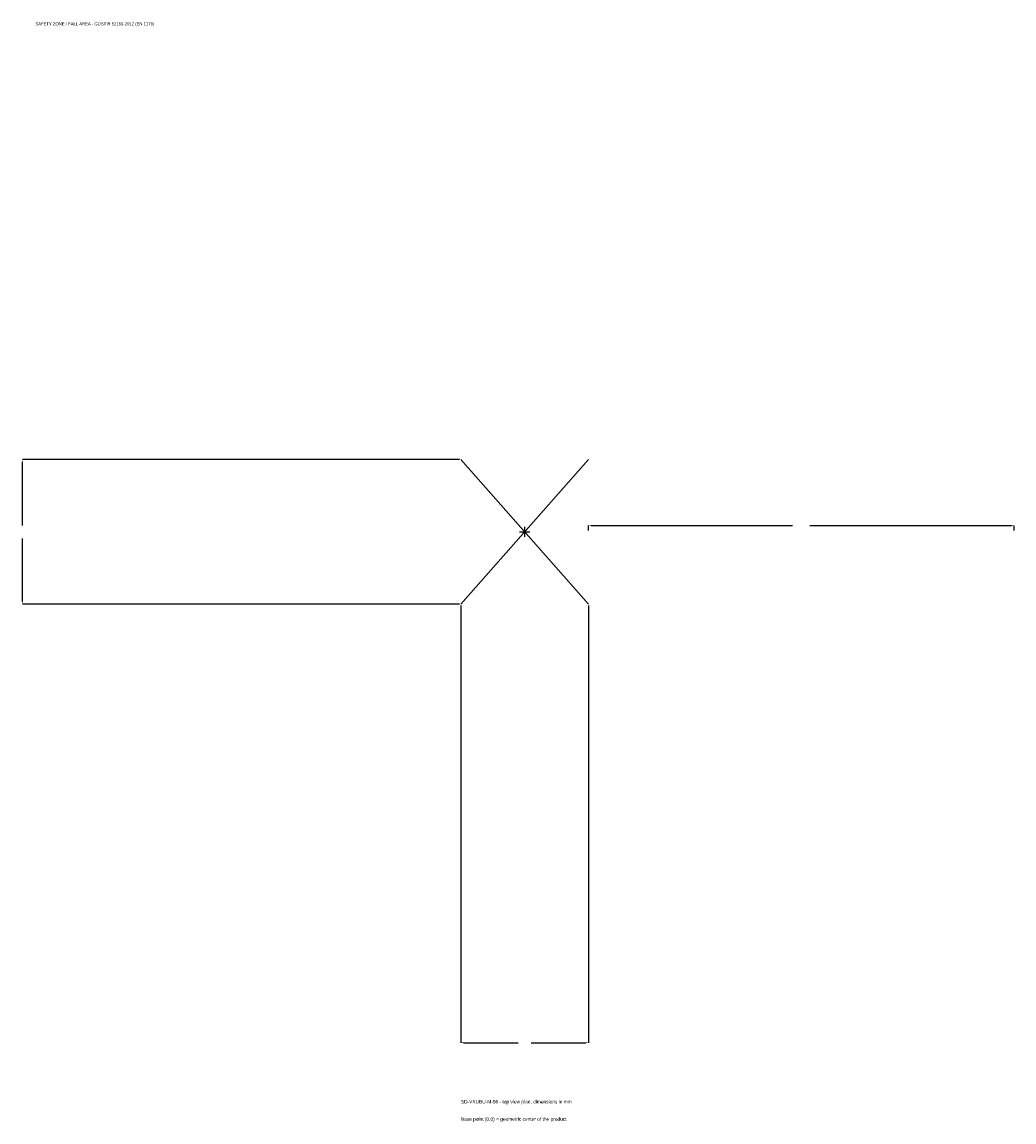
# Model space of a CAD drawing. Extents: x -1772 to 1725, y -2080 to 1798.
import ezdxf

# ---------------------------------------------------------------- set-up
doc = ezdxf.new("R2010")
doc.units = 0
for name, color, linetype in [('GP_MAF_zona_bezopasnosti', 1, 'Continuous'), ('ZSK_DANNYE', 3, 'Continuous'), ('ZSK_KONTUR', 7, 'Continuous'), ('ZSK_RAZMERY', 8, 'Continuous')]:
    doc.layers.add(name, color=color, linetype=linetype)
doc.dimstyles.new('ORION', dxfattribs={"dimtxt": 15.3, "dimasz": 9.18, "dimexe": 1.25, "dimexo": 4.59, "dimtad": 1, "dimcen": 2.5, "dimazin": 3, "dimtfac": 1, "dimtmove": 0, "dimatfit": 3})

# ---------------------------------------------------------------- blocks, each defined once
blk = doc.blocks.new('_CLOSEDFILLED')
at = {"color": 0, "linetype": 'BYBLOCK'}
blk.add_solid([(-1, 0.16), (0, 0), (-1, -0.16)], dxfattribs=at)
blk = doc.blocks.new('*D1')
for p, q in [((-225, -259.59), (-225, -1800.9)), ((225, -259.59), (225, -1800.9)), ((-215.82, -1800.9), (-22.95, -1800.9)), ((22.95, -1800.9), (215.82, -1800.9))]:
    blk.add_line(p, q)
at = {"layer": 'Defpoints'}
for p in [(-225, -255), (225, -255), (-225, -1800.9)]:
    blk.add_point(p, dxfattribs=at)
at = {"layer": 'ZSK_RAZMERY', "xscale": 9.18, "yscale": 9.18, "rotation": 180}
blk.add_blockref('_CLOSEDFILLED', (-225, -1800.9), dxfattribs=at)
at = {"layer": 'ZSK_RAZMERY', "xscale": 9.18, "yscale": 9.18}
blk.add_blockref('_CLOSEDFILLED', (225, -1800.9), dxfattribs=at)
blk = doc.blocks.new('*D2')
for p, q in [((-229.59, 255), (-1770.9, 255)), ((-1770.9, 22.95), (-1770.9, 245.82)), ((-1770.9, -245.82), (-1770.9, -22.95)), ((-229.59, -255), (-1770.9, -255))]:
    blk.add_line(p, q)
at = {"layer": 'Defpoints'}
for p in [(-225, 255), (-1770.9, -255), (-225, -255)]:
    blk.add_point(p, dxfattribs=at)
at = {"layer": 'ZSK_RAZMERY', "xscale": 9.18, "yscale": 9.18}
for p, rotation in [((-1770.9, 255), 90), ((-1770.9, -255), 270)]:
    blk.add_blockref('_CLOSEDFILLED', p, dxfattribs=dict(at, rotation=rotation))
blk = doc.blocks.new('*D3')
for p, q in [((225, 4.59), (225, 22.95)), ((234.18, 22.95), (944.4, 22.95)), ((1005.6, 22.95), (1715.82, 22.95)), ((1725, 4.59), (1725, 22.95))]:
    blk.add_line(p, q)
at = {"layer": 'Defpoints'}
for p in [(225, 22.95), (225, 0), (1725, 0)]:
    blk.add_point(p, dxfattribs=at)
at = {"layer": 'ZSK_RAZMERY', "xscale": 9.18, "yscale": 9.18, "rotation": 180}
blk.add_blockref('_CLOSEDFILLED', (225, 22.95), dxfattribs=at)
at = {"layer": 'ZSK_RAZMERY', "xscale": 9.18, "yscale": 9.18}
blk.add_blockref('_CLOSEDFILLED', (1725, 22.95), dxfattribs=at)
blk = doc.blocks.new('B1')
at = {"layer": 'ZSK_KONTUR'}
for p, q in [((-225, -255), (225, 255)), ((-225, 255), (225, -255))]:
    blk.add_line(p, q, dxfattribs=at)
at = {"layer": 'ZSK_RAZMERY'}
for p, q in [((-18, 0), (18, 0)), ((0, -18), (0, 18))]:
    blk.add_line(p, q, dxfattribs=at)
at = {"layer": 'GP_MAF_zona_bezopasnosti', "color": 1}
blk.add_text('SAFETY ZONE / FALL AREA - GOST R 52169-2012 (EN 1176)', height=10.71, dxfattribs=at).set_placement((-1725, 1785.6))
at = {"layer": 'ZSK_RAZMERY'}
dim = blk.add_linear_dim(base=(-1770.9, -255), p1=(-225, -255), p2=(-225, 255), angle=90, dimstyle='ORION', dxfattribs=at)
dim.commit()
dim.dimension.update_dxf_attribs({"geometry": '*D2', "text_midpoint": (-1770.9, 0)})
for base, p1, p2, picture, middle in [((225, 22.95), (225, 0), (1725, 0), '*D3', (975, 22.95)), ((-225, -1800.9), (-225, -255), (225, -255), '*D1', (0, -1800.9))]:
    dim = blk.add_linear_dim(base=base, p1=p1, p2=p2, dimstyle='ORION', dxfattribs=at)
    dim.commit()
    dim.dimension.update_dxf_attribs({"geometry": picture, "text_midpoint": middle})

msp = doc.modelspace()

# ---------------------------------------------------------------- block references
msp.add_blockref('B1', (0, 0))

# ---------------------------------------------------------------- texts
at = {"layer": 'ZSK_DANNYE', "color": 3}
msp.add_text('SD-VXUBU-M-96 - top view plan, dimensions in mm', height=12.24, dxfattribs=at).set_placement((-225, -2015.1))
at = {"layer": 'ZSK_DANNYE', "color": 7}
msp.add_text('Base point (0,0) = geometric center of the product', height=12.24, dxfattribs=at).set_placement((-225, -2076.3))

doc.saveas('drawing.dxf')
